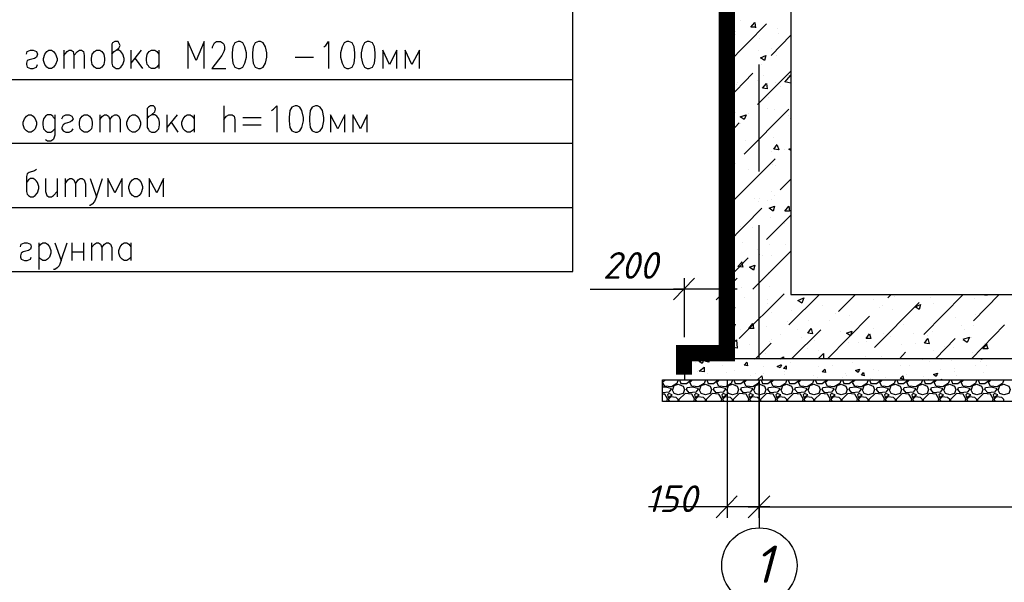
# Model space of a CAD drawing. Extents: x -119078 to 1619993, y 264752 to 340742.
# Tile 60 of 220: x 428176 to 437390, y 311357 to 316623. Entities that reach past the tile are written whole.
import ezdxf

# ---------------------------------------------------------------- set-up
doc = ezdxf.new("R2010")
doc.units = 0
doc.header["$MEASUREMENT"] = 0
doc.layers.add('PDF _Геометрия', color=250, linetype='Continuous')
doc.layers.add('PDF _Текст', color=7, linetype='Continuous')
doc.styles.add('PDF ISOCPEUR Italic', font='isocpeui.ttf')

msp = doc.modelspace()

# ---------------------------------------------------------------- linework, layer by layer
at = {"layer": 'PDF _Геометрия', "color": 7, "lineweight": -3}
for points in [[(435393, 323049.853), (434796.084, 323049.853), (434796.084, 322452.937), (435393, 322452.937), (435393, 314051.668), (446791.547, 314051.668), (446791.547, 322452.937), (447394.813, 322452.937), (447394.813, 313448.402)], [(425832.826, 314267.573), (433351.422, 314267.573), (433351.422, 319379.457)], [(434792.909, 318452.333), (431694.028, 318452.333), (431694.028, 318649.188), (434792.909, 318649.188), (431795.631, 318649.188), (431795.631, 318852.393), (434792.909, 318852.393), (434792.909, 313448.402)], [(429039.659, 316299.627), (429058.71, 316325.027), (429077.76, 316337.728), (429103.161, 316356.778), (429115.861, 316382.179), (429103.161, 316407.579), (429096.811, 316420.28), (429065.06, 316420.28), (429046.009, 316407.579), (429039.659, 316394.879), (429039.659, 316217.074), (429046.009, 316191.674), (429058.71, 316178.973), (429077.76, 316166.273), (429103.161, 316166.273), (429122.211, 316178.973), (429141.262, 316204.374), (429153.962, 316242.475), (429153.962, 316261.526), (429141.262, 316299.627), (429122.211, 316325.027), (429103.161, 316337.728), (429077.76, 316337.728)], [(429903.282, 316166.273), (429903.282, 316420.28), (429827.08, 316242.475), (429750.878, 316420.28), (429750.878, 316166.273)], [(429979.484, 316356.778), (429979.484, 316369.478), (429992.184, 316394.879), (429998.534, 316407.579), (430017.585, 316420.28), (430055.686, 316420.28), (430074.736, 316407.579), (430087.436, 316394.879), (430093.787, 316369.478), (430093.787, 316344.078), (430087.436, 316325.027), (430068.386, 316286.926), (429973.134, 316166.273), (430106.487, 316166.273)], [(431020.911, 316369.478), (431039.961, 316382.179), (431065.362, 316420.28), (431065.362, 316166.273)], [(428239.538, 316299.627), (428245.888, 316325.027), (428277.639, 316337.728), (428303.04, 316337.728), (428334.791, 316325.027), (428341.141, 316299.627), (428334.791, 316274.226), (428315.74, 316261.526), (428264.939, 316248.825), (428245.888, 316242.475), (428239.538, 316217.074), (428239.538, 316204.374), (428245.888, 316178.973), (428277.639, 316166.273), (428303.04, 316166.273), (428334.791, 316178.973), (428341.141, 316204.374)], [(428588.797, 316337.728), (428588.797, 316166.273)], [(428588.797, 316286.926), (428620.548, 316325.027), (428639.599, 316337.728), (428658.649, 316337.728), (428677.7, 316325.027), (428684.05, 316286.926), (428684.05, 316166.273)], [(428684.05, 316286.926), (428715.801, 316325.027), (428734.851, 316337.728), (428753.902, 316337.728), (428772.952, 316325.027), (428779.302, 316286.926), (428779.302, 316166.273)], [(429217.464, 316337.728), (429217.464, 316166.273)], [(429312.716, 316337.728), (429217.464, 316217.074)], [(429477.821, 316204.374), (429458.77, 316178.973), (429439.72, 316166.273), (429407.969, 316166.273), (429388.918, 316178.973), (429382.568, 316191.674), (429369.868, 316204.374), (429363.518, 316242.475), (429363.518, 316261.526), (429369.868, 316299.627), (429388.918, 316325.027), (429407.969, 316337.728), (429439.72, 316337.728), (429458.77, 316325.027), (429477.821, 316299.627)], [(429477.821, 316337.728), (429477.821, 316166.273)], [(431706.729, 316166.273), (431706.729, 316337.728), (431636.877, 316204.374), (431573.375, 316337.728), (431573.375, 316166.273)], [(431916.284, 316166.273), (431916.284, 316337.728), (431846.432, 316204.374), (431782.931, 316337.728), (431782.931, 316166.273)], [(429255.565, 316261.526), (429325.417, 316166.273)], [(430754.204, 316274.226), (430925.658, 316274.226)], [(425832.826, 316064.67), (433351.422, 316064.67)], [(429369.868, 315696.361), (429388.918, 315721.761), (429407.969, 315734.462), (429439.72, 315759.862), (429446.07, 315785.263), (429439.72, 315804.314), (429427.019, 315817.014), (429401.619, 315817.014), (429382.568, 315804.314), (429369.868, 315791.613), (429369.868, 315613.809), (429382.568, 315594.758), (429388.918, 315582.058), (429407.969, 315569.357), (429439.72, 315569.357), (429458.77, 315582.058), (429477.821, 315601.108), (429484.171, 315639.209), (429484.171, 315664.61), (429477.821, 315696.361), (429458.77, 315721.761), (429439.72, 315734.462), (429407.969, 315734.462)], [(430087.436, 315817.014), (430087.436, 315569.357)], [(430531.948, 315772.563), (430550.999, 315785.263), (430582.749, 315817.014), (430582.749, 315569.357)], [(428506.245, 315696.361), (428493.545, 315709.061), (428487.195, 315721.761), (428468.144, 315734.462), (428436.393, 315734.462), (428417.343, 315721.761), (428398.292, 315696.361), (428391.942, 315664.61), (428391.942, 315639.209), (428398.292, 315601.108), (428417.343, 315582.058), (428436.393, 315569.357), (428468.144, 315569.357), (428487.195, 315582.058), (428506.245, 315601.108)], [(428506.245, 315734.462), (428506.245, 315543.957), (428493.545, 315505.856), (428487.195, 315499.506), (428468.144, 315486.805), (428436.393, 315486.805), (428417.343, 315499.506)], [(428569.747, 315696.361), (428582.447, 315721.761), (428607.848, 315734.462), (428639.599, 315734.462), (428664.999, 315721.761), (428677.7, 315696.361), (428664.999, 315677.31), (428645.949, 315664.61), (428601.498, 315651.91), (428582.447, 315639.209), (428569.747, 315613.809), (428569.747, 315601.108), (428582.447, 315582.058), (428607.848, 315569.357), (428639.599, 315569.357), (428664.999, 315582.058), (428677.7, 315601.108)], [(428925.356, 315734.462), (428925.356, 315569.357)], [(428925.356, 315690.011), (428950.757, 315721.761), (428969.807, 315734.462), (428988.858, 315734.462), (429007.908, 315721.761), (429020.609, 315690.011), (429020.609, 315569.357)], [(429020.609, 315690.011), (429046.009, 315721.761), (429065.06, 315734.462), (429084.11, 315734.462), (429103.161, 315721.761), (429115.861, 315690.011), (429115.861, 315569.357)], [(429554.023, 315734.462), (429554.023, 315569.357)], [(429649.275, 315734.462), (429554.023, 315613.809)], [(429808.029, 315601.108), (429788.979, 315582.058), (429769.928, 315569.357), (429744.528, 315569.357), (429725.477, 315582.058), (429712.777, 315594.758), (429706.427, 315601.108), (429693.726, 315639.209), (429693.726, 315664.61), (429706.427, 315696.361), (429725.477, 315721.761), (429744.528, 315734.462), (429769.928, 315734.462), (429788.979, 315721.761), (429808.029, 315696.361)], [(429808.029, 315734.462), (429808.029, 315569.357)], [(430087.436, 315690.011), (430112.837, 315721.761), (430131.888, 315734.462), (430163.638, 315734.462), (430182.689, 315721.761), (430189.039, 315690.011), (430189.039, 315569.357)], [(430265.241, 315709.061), (430436.696, 315709.061)], [(431217.766, 315569.357), (431217.766, 315734.462), (431154.264, 315601.108), (431084.412, 315734.462), (431084.412, 315569.357)], [(431427.321, 315569.357), (431427.321, 315734.462), (431363.82, 315601.108), (431293.968, 315734.462), (431293.968, 315569.357)], [(429592.124, 315664.61), (429655.625, 315569.357)], [(430265.241, 315639.209), (430436.696, 315639.209)], [(425832.826, 315467.755), (433351.422, 315467.755)], [(428334.791, 315220.098), (428315.74, 315207.398), (428264.939, 315194.698), (428245.888, 315181.997), (428239.538, 315156.597), (428239.538, 315016.893), (428245.888, 314991.492), (428258.589, 314978.792), (428277.639, 314966.092), (428303.04, 314966.092), (428322.09, 314978.792), (428341.141, 315004.193), (428353.841, 315042.294), (428353.841, 315061.344), (428341.141, 315099.445), (428334.791, 315112.145), (428322.09, 315124.846), (428303.04, 315137.546), (428277.639, 315137.546), (428258.589, 315124.846), (428239.538, 315099.445)], [(428417.343, 315137.546), (428417.343, 315016.893), (428430.043, 314978.792), (428449.094, 314966.092), (428474.494, 314966.092), (428493.545, 314978.792), (428525.296, 315016.893)], [(428525.296, 315137.546), (428525.296, 314966.092)], [(428601.498, 315137.546), (428601.498, 314966.092)], [(428601.498, 315086.745), (428626.898, 315124.846), (428645.949, 315137.546), (428664.999, 315137.546), (428684.05, 315124.846), (428696.75, 315086.745), (428696.75, 314966.092)], [(428696.75, 315086.745), (428722.151, 315124.846), (428741.201, 315137.546), (428760.252, 315137.546), (428779.302, 315124.846), (428792.003, 315086.745), (428792.003, 314966.092)], [(428836.454, 315137.546), (428893.605, 314966.092), (428950.757, 315137.546)], [(429134.912, 314966.092), (429134.912, 315137.546), (429065.06, 315004.193), (429001.558, 315137.546), (429001.558, 314966.092)], [(429522.272, 314966.092), (429522.272, 315137.546), (429458.77, 315004.193), (429388.918, 315137.546), (429388.918, 314966.092)], [(428893.605, 314966.092), (428874.555, 314921.64), (428855.504, 314896.24), (428836.454, 314883.539), (428830.104, 314883.539)], [(425832.826, 314864.489), (433351.422, 314864.489)], [(428182.387, 314496.179), (428188.737, 314521.58), (428220.488, 314534.28), (428245.888, 314534.28), (428277.639, 314521.58), (428283.989, 314496.179), (428277.639, 314477.129), (428258.589, 314464.429), (428207.787, 314451.728), (428188.737, 314439.028), (428182.387, 314413.627), (428182.387, 314400.927), (428188.737, 314381.876), (428220.488, 314369.176), (428245.888, 314369.176), (428277.639, 314381.876), (428283.989, 314400.927)], [(428353.841, 314534.28), (428353.841, 314286.624)], [(428353.841, 314496.179), (428372.892, 314521.58), (428391.942, 314534.28), (428417.343, 314534.28), (428436.393, 314521.58), (428455.444, 314496.179), (428468.144, 314464.429), (428468.144, 314439.028), (428455.444, 314400.927), (428436.393, 314381.876), (428417.343, 314369.176), (428391.942, 314369.176), (428372.892, 314381.876), (428353.841, 314400.927)], [(428506.245, 314534.28), (428563.397, 314369.176), (428620.548, 314534.28)], [(428664.999, 314534.28), (428664.999, 314369.176)], [(428772.952, 314534.28), (428772.952, 314369.176)], [(428849.154, 314534.28), (428849.154, 314369.176)], [(428849.154, 314489.829), (428874.555, 314521.58), (428893.605, 314534.28), (428912.656, 314534.28), (428931.706, 314521.58), (428944.407, 314489.829), (428944.407, 314369.176)], [(428944.407, 314489.829), (428969.807, 314521.58), (428988.858, 314534.28), (429007.908, 314534.28), (429026.959, 314521.58), (429039.659, 314489.829), (429039.659, 314369.176)], [(429217.464, 314400.927), (429198.413, 314381.876), (429179.363, 314369.176), (429153.962, 314369.176), (429134.912, 314381.876), (429122.211, 314394.577), (429115.861, 314400.927), (429103.161, 314439.028), (429103.161, 314464.429), (429115.861, 314496.179), (429134.912, 314521.58), (429153.962, 314534.28), (429179.363, 314534.28), (429198.413, 314521.58), (429217.464, 314496.179)], [(429217.464, 314534.28), (429217.464, 314369.176)], [(428664.999, 314451.728), (428772.952, 314451.728)], [(428563.397, 314369.176), (428544.346, 314318.375), (428525.296, 314299.324), (428506.245, 314286.624), (428493.545, 314286.624)], [(434396.024, 313448.402), (434396.024, 313251.547)]]:
    msp.add_lwpolyline(points, dxfattribs=at)
msp.add_lwpolyline([(434392.849, 313498.972, 0, 0, 0), (434392.849, 313302.117, 152.404, 152.404, 0), (434392.849, 313502.148, 152.404, 152.404, 0), (434792.909, 313502.148, 152.404, 152.404, 0), (434792.909, 318452.333, 0, 0, 0)], format="xyseb", dxfattribs=at)
at = {"layer": 'PDF _Геометрия', "color": 8, "lineweight": -3, "true_color": 0x767676}
for points in [[(434923.088, 316617.135), (434923.088, 316617.135)], [(435062.791, 316553.633), (435018.34, 316553.633), (435056.441, 316598.084), (435062.791, 316547.283)], [(434796.084, 316210.724), (435164.394, 316585.384)], [(434808.785, 316572.684), (434808.785, 316572.684)], [(434872.286, 316509.182), (434872.286, 316509.182)], [(435265.996, 316540.933), (435265.996, 316540.933)], [(434872.286, 316483.781), (434872.286, 316483.781)], [(435208.845, 316286.926), (435393, 316477.431)], [(435278.697, 316490.131), (435278.697, 316490.131)], [(435088.192, 316331.377), (435088.192, 316331.377)], [(435215.195, 316350.428), (435215.195, 316350.428)], [(435278.697, 316356.778), (435278.697, 316356.778)], [(434859.586, 316229.775), (434859.586, 316229.775)], [(435259.646, 316286.926), (435259.646, 316286.926)], [(435081.842, 315829.714), (435393, 316140.872)], [(435119.943, 316204.374), (435119.943, 316204.374)], [(434796.084, 315874.165), (435037.391, 316121.822)], [(435081.842, 316058.32), (435081.842, 316058.32)], [(435132.643, 316102.771), (435132.643, 316102.771)], [(435335.848, 316039.27), (435393, 316102.771), (435393, 316096.421)], [(435335.848, 316045.62), (435393, 316032.92)], [(435367.599, 316096.421), (435367.599, 316096.421)], [(434853.236, 315975.768), (434853.236, 315975.768)], [(434884.987, 316013.869), (434884.987, 316013.869)], [(434891.337, 316032.92), (434891.337, 316032.92)], [(435246.946, 316032.92), (435246.946, 316032.92)], [(435291.397, 316001.169), (435291.397, 316001.169)], [(435183.444, 315893.216), (435183.444, 315893.216)], [(434954.838, 315366.152), (435373.949, 315785.263)], [(435170.744, 315791.613), (435170.744, 315791.613)], [(435240.596, 315778.913), (435240.596, 315778.913)], [(434840.535, 315721.761), (434840.535, 315721.761)], [(434878.636, 315753.512), (434878.636, 315753.512)], [(434980.239, 315715.411), (434980.239, 315715.411)], [(434992.939, 315740.812), (434992.939, 315740.812)], [(435367.599, 315728.112), (435367.599, 315728.112)], [(435386.65, 315696.361), (435386.65, 315696.361)], [(434796.084, 315537.607), (434910.387, 315658.26)], [(434923.088, 315651.91), (434923.088, 315651.91)], [(434967.539, 315493.155), (434967.539, 315493.155)], [(435227.895, 315524.906), (435227.895, 315524.906)], [(434834.185, 315467.755), (434834.185, 315467.755)], [(435265.996, 315448.704), (435278.697, 315404.253), (435234.246, 315410.603), (435265.996, 315455.054)], [(435329.498, 315404.253), (435329.498, 315404.253)], [(435393, 315397.903), (435373.949, 315410.603), (435393, 315416.953)], [(434827.835, 314902.59), (435246.946, 315321.701)], [(434834.185, 315328.051), (434834.185, 315328.051)], [(435208.845, 315385.203), (435208.845, 315385.203)], [(435240.596, 315309.001), (435240.596, 315309.001)], [(434872.286, 315277.25), (434872.286, 315277.25)], [(434992.939, 315220.098), (434992.939, 315220.098)], [(435221.545, 315270.9), (435221.545, 315270.9)], [(435246.946, 315258.199), (435246.946, 315258.199)], [(434821.485, 315213.748), (434821.485, 315213.748)], [(435291.397, 315029.593), (435393, 315131.196)], [(434815.135, 314959.741), (434815.135, 314959.741)], [(435050.091, 314953.391), (435050.091, 314953.391)], [(435208.845, 315016.893), (435208.845, 315016.893)], [(435208.845, 314940.691), (435208.845, 314940.691)], [(435240.596, 314978.792), (435240.596, 314978.792)], [(434796.084, 314527.93), (435119.943, 314858.139)], [(435088.192, 314921.64), (435088.192, 314921.64)], [(435177.094, 314934.341), (435177.094, 314934.341)], [(435164.394, 314566.031), (435393, 314794.637)], [(435202.495, 314769.237), (435202.495, 314769.237)], [(435361.249, 314762.886), (435361.249, 314762.886)], [(434808.785, 314712.085), (434808.785, 314712.085)], [(434916.737, 314686.684), (434916.737, 314686.684)], [(435037.391, 314680.334), (435037.391, 314680.334)], [(435329.498, 314718.435), (435329.498, 314718.435)], [(434846.886, 314654.934), (434846.886, 314654.934)], [(434935.788, 314534.28), (434935.788, 314534.28)], [(435081.842, 314477.129), (435081.842, 314477.129)], [(435189.794, 314515.23), (435189.794, 314515.23)], [(435342.198, 314515.23), (435342.198, 314515.23)], [(434796.084, 314458.078), (434796.084, 314458.078)], [(434796.084, 314191.371), (434992.939, 314394.577)], [(435037.391, 314102.469), (435393, 314458.078)], [(435100.892, 314426.328), (435100.892, 314426.328)], [(435126.293, 314419.977), (435126.293, 314419.977)], [(435208.845, 314419.977), (435208.845, 314419.977)], [(434840.535, 314381.876), (434840.535, 314381.876)], [(434929.438, 314356.476), (434942.138, 314305.674), (434897.687, 314312.025), (434935.788, 314356.476)], [(435183.444, 314261.223), (435183.444, 314261.223)], [(434929.438, 314115.169), (434929.438, 314115.169)], [(435196.145, 314127.87), (435196.145, 314127.87)], [(434910.387, 313638.907), (435329.498, 314058.018)], [(434954.838, 314019.917), (434954.838, 314019.917)], [(435373.949, 313765.91), (435659.707, 314051.668)], [(435621.606, 314045.318), (435621.606, 314045.318)], [(435837.511, 313892.914), (435996.266, 314051.668)], [(436301.073, 314019.917), (436332.824, 314051.668)], [(436358.225, 314032.617), (436358.225, 314032.617)], [(436637.632, 313677.008), (437005.942, 314051.668)], [(436694.784, 314026.267), (436694.784, 314026.267)], [(437101.194, 313804.011), (437342.501, 314051.668)], [(437177.396, 314051.668), (437228.198, 314045.318), (437228.198, 314051.668)], [(437228.198, 314038.967), (437228.198, 314038.967)], [(434796.084, 313854.813), (434872.286, 313931.015)], [(435177.094, 314007.217), (435177.094, 314007.217)], [(435177.094, 313969.116), (435177.094, 313969.116)], [(435685.107, 313943.715), (435685.107, 313943.715)], [(436167.72, 314007.217), (436167.72, 314007.217)], [(436174.07, 313556.355), (436593.181, 313975.466)], [(436218.521, 313931.015), (436218.521, 313931.015)], [(436250.272, 313950.065), (436250.272, 313950.065)], [(436726.535, 313962.765), (436726.535, 313962.765)], [(437113.895, 314013.567), (437113.895, 314013.567)], [(435208.845, 313880.213), (435208.845, 313880.213)], [(435399.35, 313905.614), (435399.35, 313905.614)], [(435735.909, 313448.402), (436129.619, 313848.462)], [(435805.761, 313873.863), (435805.761, 313873.863)], [(435939.114, 313854.813), (435939.114, 313854.813)], [(436339.174, 313911.964), (436339.174, 313911.964)], [(436929.74, 313835.762), (436929.74, 313835.762)], [(437120.245, 313861.163), (437120.245, 313861.163)], [(435050.091, 313734.159), (434999.29, 313734.159), (435037.391, 313778.611), (435043.741, 313734.159)], [(435043.741, 313740.51), (435043.741, 313740.51)], [(435164.394, 313753.21), (435164.394, 313753.21)], [(435361.249, 313797.661), (435361.249, 313797.661)], [(435558.104, 313804.011), (435558.104, 313804.011)], [(435754.959, 313804.011), (435754.959, 313804.011)], [(436447.127, 313772.26), (436447.127, 313772.26)], [(436986.891, 313759.56), (436986.891, 313759.56)], [(437082.144, 313448.402), (437393.302, 313765.91)], [(437101.194, 313759.56), (437101.194, 313759.56)], [(434796.084, 313651.607), (434796.084, 313651.607)], [(434916.737, 313721.459), (434916.737, 313721.459)], [(435291.397, 313677.008), (435291.397, 313677.008)], [(435399.35, 313448.402), (435672.407, 313721.459)], [(435450.151, 313721.459), (435450.151, 313721.459)], [(435856.562, 313702.409), (435856.562, 313702.409)], [(435964.515, 313708.759), (435964.515, 313708.759)], [(436161.37, 313734.159), (436161.37, 313734.159)], [(436262.972, 313683.358), (436262.972, 313683.358)], [(436326.474, 313657.957), (436326.474, 313657.957)], [(436542.38, 313683.358), (436542.38, 313683.358)], [(436669.383, 313670.658), (436669.383, 313670.658)], [(436720.184, 313708.759), (436720.184, 313708.759)], [(437005.942, 313632.557), (437063.093, 313651.607), (437044.043, 313600.806), (437005.942, 313626.207)], [(437018.642, 313721.459), (437018.642, 313721.459)], [(437082.144, 313651.607), (437082.144, 313651.607)], [(434827.835, 313556.355), (434827.835, 313556.355)], [(435005.64, 313581.755), (435005.64, 313581.755)], [(435062.791, 313448.402), (435208.845, 313594.456)], [(435196.145, 313607.156), (435196.145, 313607.156)], [(435208.845, 313632.557), (435208.845, 313632.557)], [(435488.252, 313645.257), (435488.252, 313645.257)], [(435615.256, 313619.856), (435615.256, 313619.856)], [(435932.764, 313600.806), (435932.764, 313600.806)], [(436021.666, 313600.806), (436021.666, 313600.806)], [(436097.868, 313607.156), (436097.868, 313607.156)], [(436428.077, 313581.755), (436428.077, 313581.755)], [(436555.08, 313594.456), (436555.08, 313594.456)], [(436745.585, 313448.402), (436929.74, 313638.907)], [(436834.487, 313569.055), (436834.487, 313569.055)], [(436917.04, 313556.355), (436917.04, 313556.355)], [(437221.847, 313588.106), (437234.548, 313543.654), (437190.097, 313543.654), (437228.198, 313588.106)], [(437209.147, 313594.456), (437209.147, 313594.456)], [(435158.044, 313499.203), (435158.044, 313499.203)], [(435291.397, 313448.402), (435323.148, 313467.452), (435323.148, 313448.402)], [(435545.404, 313550.005), (435545.404, 313550.005)], [(435647.006, 313448.402), (435697.808, 313499.203), (435697.808, 313448.402)], [(435653.357, 313530.954), (435653.357, 313530.954)], [(436091.518, 313467.452), (436091.518, 313467.452)], [(436243.922, 313467.452), (436243.922, 313467.452)], [(436409.026, 313448.402), (436466.178, 313511.904)], [(436726.535, 313530.954), (436726.535, 313530.954)], [(437094.844, 313505.553), (437094.844, 313505.553)], [(437240.898, 313550.005), (437240.898, 313550.005)], [(434503.977, 313410.301), (434503.977, 313410.301)], [(434630.98, 313423.001), (434630.98, 313423.001)], [(434751.633, 313391.25), (434751.633, 313391.25)], [(434821.485, 313448.402), (434821.485, 313448.402)], [(435050.091, 313442.052), (435050.091, 313442.052)], [(435132.643, 313378.55), (435132.643, 313378.55)], [(435208.845, 313454.752), (435208.845, 313454.752)], [(435304.097, 313391.25), (435291.397, 313365.85), (435265.996, 313378.55), (435304.097, 313397.601)], [(435354.899, 313353.149), (435323.148, 313359.5), (435348.549, 313384.9), (435348.549, 313353.149)], [(435393, 313416.651), (435393, 313416.651)], [(435647.006, 313448.402), (435647.006, 313448.402)], [(435653.357, 313378.55), (435653.357, 313378.55)], [(435780.36, 313391.25), (435780.36, 313391.25)], [(435970.865, 313416.651), (435970.865, 313416.651)], [(436421.727, 313384.9), (436421.727, 313384.9)], [(436504.279, 313391.25), (436504.279, 313391.25)], [(436624.932, 313442.052), (436624.932, 313442.052)], [(436688.434, 313423.001), (436688.434, 313423.001)], [(436707.484, 313454.752), (436707.484, 313454.752)], [(436802.737, 313442.052), (436802.737, 313442.052)], [(436897.989, 313429.351), (436897.989, 313429.351)], [(437120.245, 313384.9), (437120.245, 313384.9)], [(437164.696, 313423.001), (437164.696, 313423.001)], [(437171.046, 313448.402), (437177.396, 313448.402), (437183.746, 313448.402)], [(437221.847, 313384.9), (437221.847, 313384.9)], [(434453.175, 313340.449), (434453.175, 313340.449)], [(434516.677, 313334.099), (434516.677, 313334.099)], [(434611.929, 313308.698), (434611.929, 313308.698)], [(434789.734, 313321.399), (434789.734, 313321.399)], [(434865.936, 313340.449), (434865.936, 313340.449)], [(435011.99, 313289.648), (435011.99, 313289.648)], [(435062.791, 313308.698), (435062.791, 313308.698)], [(435081.842, 313251.547), (435119.943, 313289.648), (435126.293, 313251.547)], [(435138.993, 313308.698), (435138.993, 313308.698)], [(435329.498, 313334.099), (435329.498, 313334.099)], [(435329.498, 313302.348), (435329.498, 313302.348)], [(435602.555, 313289.648), (435602.555, 313289.648)], [(435907.363, 313315.048), (435907.363, 313315.048)], [(435913.713, 313289.648), (435913.713, 313289.648)], [(436167.72, 313353.149), (436167.72, 313353.149)], [(436212.171, 313340.449), (436212.171, 313340.449)], [(436478.878, 313302.348), (436478.878, 313302.348)], [(436631.282, 313283.298), (436631.282, 313283.298)], [(436796.386, 313346.799), (436796.386, 313346.799)], [(436923.39, 313359.5), (436923.39, 313359.5)], [(436923.39, 313334.099), (436923.39, 313334.099)], [(436942.44, 313289.648), (436942.44, 313289.648)], [(437196.447, 313321.399), (437196.447, 313321.399)], [(434192.818, 313245.197), (434205.519, 313251.547)], [(434338.872, 313251.547), (434326.172, 313219.796), (434275.371, 313188.045), (434211.869, 313194.395), (434192.818, 313226.146), (434218.219, 313251.547)], [(434192.818, 313188.045), (434218.219, 313188.045), (434269.02, 313175.345), (434269.02, 313162.645), (434249.97, 313137.244), (434192.818, 313130.894)], [(434288.071, 313162.645), (434300.771, 313200.746), (434338.872, 313213.446), (434383.323, 313194.395), (434396.024, 313162.645), (434383.323, 313124.544), (434338.872, 313111.843), (434300.771, 313124.544), (434281.721, 313162.645)], [(434351.573, 313251.547), (434364.273, 313219.796), (434415.074, 313219.796), (434459.525, 313251.547)], [(434592.879, 313251.547), (434580.179, 313219.796), (434529.377, 313188.045), (434465.876, 313194.395), (434446.825, 313226.146), (434472.226, 313251.547)], [(434542.078, 313162.645), (434554.778, 313200.746), (434592.879, 313213.446), (434637.33, 313194.395), (434650.03, 313162.645), (434637.33, 313124.544), (434592.879, 313111.843), (434554.778, 313124.544), (434535.727, 313162.645)], [(434605.579, 313251.547), (434618.28, 313219.796), (434669.081, 313219.796), (434713.532, 313251.547)], [(434846.886, 313251.547), (434834.185, 313219.796), (434783.384, 313188.045), (434719.882, 313194.395), (434700.832, 313226.146), (434726.232, 313251.547)], [(434796.084, 313162.645), (434808.785, 313200.746), (434846.886, 313213.446), (434891.337, 313194.395), (434904.037, 313162.645), (434891.337, 313124.544), (434846.886, 313111.843), (434808.785, 313124.544), (434789.734, 313162.645)], [(434859.586, 313251.547), (434872.286, 313219.796), (434923.088, 313219.796), (434967.539, 313251.547)], [(435100.892, 313251.547), (435088.192, 313219.796), (435037.391, 313188.045), (434973.889, 313194.395), (434954.838, 313226.146), (434980.239, 313251.547)], [(435050.091, 313162.645), (435062.791, 313200.746), (435100.892, 313213.446), (435145.343, 313194.395), (435158.044, 313162.645), (435145.343, 313124.544), (435100.892, 313111.843), (435062.791, 313124.544), (435043.741, 313162.645)], [(435113.592, 313251.547), (435126.293, 313219.796), (435177.094, 313219.796), (435221.545, 313251.547)], [(435354.899, 313251.547), (435342.198, 313219.796), (435291.397, 313188.045), (435227.895, 313194.395), (435208.845, 313226.146), (435234.246, 313251.547)], [(435304.097, 313162.645), (435316.798, 313200.746), (435354.899, 313213.446), (435399.35, 313194.395), (435412.05, 313162.645), (435399.35, 313124.544), (435354.899, 313111.843), (435316.798, 313124.544), (435297.747, 313162.645)], [(435367.599, 313251.547), (435380.299, 313219.796), (435431.101, 313219.796), (435475.552, 313251.547)], [(435608.905, 313251.547), (435596.205, 313219.796), (435545.404, 313188.045), (435481.902, 313194.395), (435462.852, 313226.146), (435488.252, 313251.547)], [(435558.104, 313162.645), (435570.804, 313200.746), (435608.905, 313213.446), (435653.357, 313194.395), (435666.057, 313162.645), (435653.357, 313124.544), (435608.905, 313111.843), (435570.804, 313124.544), (435551.754, 313162.645)], [(435621.606, 313251.547), (435634.306, 313219.796), (435685.107, 313219.796), (435729.559, 313251.547)], [(435640.656, 313276.947), (435640.656, 313276.947)], [(435862.912, 313251.547), (435850.212, 313219.796), (435799.41, 313188.045), (435735.909, 313194.395), (435716.858, 313226.146), (435742.259, 313251.547)], [(435812.111, 313162.645), (435824.811, 313200.746), (435862.912, 313213.446), (435907.363, 313194.395), (435920.064, 313162.645), (435907.363, 313124.544), (435862.912, 313111.843), (435824.811, 313124.544), (435805.761, 313162.645)], [(435875.612, 313276.947), (435875.612, 313276.947)], [(435875.612, 313251.547), (435888.313, 313219.796), (435939.114, 313219.796), (435983.565, 313251.547)], [(436116.919, 313251.547), (436104.218, 313219.796), (436053.417, 313188.045), (435989.915, 313194.395), (435970.865, 313226.146), (435996.266, 313251.547)], [(436066.117, 313162.645), (436078.818, 313200.746), (436116.919, 313213.446), (436161.37, 313194.395), (436174.07, 313162.645), (436161.37, 313124.544), (436116.919, 313111.843), (436078.818, 313124.544), (436059.767, 313162.645)], [(436129.619, 313251.547), (436142.319, 313219.796), (436193.121, 313219.796), (436237.572, 313251.547)], [(436142.319, 313264.247), (436142.319, 313264.247)], [(436155.02, 313257.897), (436155.02, 313257.897)], [(436370.925, 313251.547), (436358.225, 313219.796), (436307.424, 313188.045), (436243.922, 313194.395), (436224.871, 313226.146), (436250.272, 313251.547)], [(436282.023, 313276.947), (436282.023, 313276.947)], [(436320.124, 313162.645), (436332.824, 313200.746), (436370.925, 313213.446), (436415.376, 313194.395), (436428.077, 313162.645), (436415.376, 313124.544), (436370.925, 313111.843), (436332.824, 313124.544), (436313.774, 313162.645)], [(436383.626, 313251.547), (436396.326, 313219.796), (436447.127, 313219.796), (436491.578, 313251.547)], [(436415.376, 313251.547), (436415.376, 313251.547)], [(436624.932, 313251.547), (436612.232, 313219.796), (436561.43, 313188.045), (436497.929, 313194.395), (436478.878, 313226.146), (436504.279, 313251.547)], [(436574.131, 313162.645), (436586.831, 313200.746), (436624.932, 313213.446), (436669.383, 313194.395), (436682.083, 313162.645), (436669.383, 313124.544), (436624.932, 313111.843), (436586.831, 313124.544), (436567.78, 313162.645)], [(436637.632, 313251.547), (436650.333, 313219.796), (436701.134, 313219.796), (436745.585, 313251.547)], [(436682.083, 313257.897), (436682.083, 313257.897)], [(436878.939, 313251.547), (436866.238, 313219.796), (436815.437, 313188.045), (436751.935, 313194.395), (436732.885, 313226.146), (436758.285, 313251.547)], [(436796.386, 313251.547), (436802.737, 313257.897), (436802.737, 313251.547)], [(436828.137, 313162.645), (436840.838, 313200.746), (436878.939, 313213.446), (436923.39, 313194.395), (436936.09, 313162.645), (436923.39, 313124.544), (436878.939, 313111.843), (436840.838, 313124.544), (436821.787, 313162.645)], [(436891.639, 313251.547), (436904.339, 313219.796), (436955.14, 313219.796), (436999.592, 313251.547)], [(437132.945, 313251.547), (437120.245, 313219.796), (437069.443, 313188.045), (437005.942, 313194.395), (436986.891, 313226.146), (437012.292, 313251.547)], [(437082.144, 313162.645), (437094.844, 313200.746), (437132.945, 313213.446), (437177.396, 313194.395), (437190.097, 313162.645), (437177.396, 313124.544), (437132.945, 313111.843), (437094.844, 313124.544), (437075.794, 313162.645)], [(437145.645, 313251.547), (437158.346, 313219.796), (437209.147, 313219.796), (437253.598, 313251.547)], [(437386.952, 313251.547), (437374.251, 313219.796), (437323.45, 313188.045), (437259.948, 313194.395), (437240.898, 313226.146), (437266.299, 313251.547)], [(437336.15, 313162.645), (437348.851, 313200.746), (437386.952, 313213.446), (437431.403, 313194.395), (437444.103, 313162.645), (437431.403, 313124.544), (437386.952, 313111.843), (437348.851, 313124.544), (437329.8, 313162.645)], [(434230.919, 313048.342), (434237.27, 313073.742), (434211.869, 313118.193), (434192.818, 313118.193)], [(434484.926, 313048.342), (434491.276, 313073.742), (434465.876, 313118.193), (434402.374, 313124.544), (434345.222, 313067.392), (434345.222, 313048.342)], [(434738.933, 313048.342), (434745.283, 313073.742), (434719.882, 313118.193), (434656.381, 313124.544), (434599.229, 313067.392), (434599.229, 313048.342)], [(434992.939, 313048.342), (434999.29, 313073.742), (434973.889, 313118.193), (434910.387, 313124.544), (434853.236, 313067.392), (434853.236, 313048.342)], [(435246.946, 313048.342), (435253.296, 313073.742), (435227.895, 313118.193), (435164.394, 313124.544), (435107.242, 313067.392), (435107.242, 313048.342)], [(435500.953, 313048.342), (435507.303, 313073.742), (435481.902, 313118.193), (435418.4, 313124.544), (435361.249, 313067.392), (435361.249, 313048.342)], [(435754.959, 313048.342), (435761.309, 313073.742), (435735.909, 313118.193), (435672.407, 313124.544), (435615.256, 313067.392), (435615.256, 313048.342)], [(436008.966, 313048.342), (436015.316, 313073.742), (435989.915, 313118.193), (435926.414, 313124.544), (435869.262, 313067.392), (435869.262, 313048.342)], [(436262.972, 313048.342), (436269.323, 313073.742), (436243.922, 313118.193), (436180.42, 313124.544), (436123.269, 313067.392), (436123.269, 313048.342)], [(436516.979, 313048.342), (436523.329, 313073.742), (436497.929, 313118.193), (436434.427, 313124.544), (436377.275, 313067.392), (436377.275, 313048.342)], [(436770.986, 313048.342), (436777.336, 313073.742), (436751.935, 313118.193), (436688.434, 313124.544), (436631.282, 313067.392), (436631.282, 313048.342)], [(437024.992, 313048.342), (437031.342, 313073.742), (437005.942, 313118.193), (436942.44, 313124.544), (436885.289, 313067.392), (436885.289, 313048.342)], [(437278.999, 313048.342), (437285.349, 313073.742), (437259.948, 313118.193), (437196.447, 313124.544), (437139.295, 313067.392), (437139.295, 313048.342)], [(434338.872, 313048.342), (434338.872, 313067.392), (434319.822, 313086.443), (434269.02, 313092.793), (434243.62, 313067.392), (434256.32, 313048.342)], [(434592.879, 313048.342), (434592.879, 313067.392), (434573.828, 313086.443), (434523.027, 313092.793), (434497.626, 313067.392), (434510.327, 313048.342)], [(434846.886, 313048.342), (434846.886, 313067.392), (434827.835, 313086.443), (434777.034, 313092.793), (434751.633, 313067.392), (434764.333, 313048.342)], [(435100.892, 313048.342), (435100.892, 313067.392), (435081.842, 313086.443), (435031.04, 313092.793), (435005.64, 313067.392), (435018.34, 313048.342)], [(435354.899, 313048.342), (435354.899, 313067.392), (435335.848, 313086.443), (435285.047, 313092.793), (435259.646, 313067.392), (435272.347, 313048.342)], [(435608.905, 313048.342), (435608.905, 313067.392), (435589.855, 313086.443), (435539.054, 313092.793), (435513.653, 313067.392), (435526.353, 313048.342)], [(435862.912, 313048.342), (435862.912, 313067.392), (435843.862, 313086.443), (435793.06, 313092.793), (435767.66, 313067.392), (435780.36, 313048.342)], [(436116.919, 313048.342), (436116.919, 313067.392), (436097.868, 313086.443), (436047.067, 313092.793), (436021.666, 313067.392), (436034.366, 313048.342)], [(436370.925, 313048.342), (436370.925, 313067.392), (436351.875, 313086.443), (436301.073, 313092.793), (436275.673, 313067.392), (436288.373, 313048.342)], [(436624.932, 313048.342), (436624.932, 313067.392), (436605.881, 313086.443), (436555.08, 313092.793), (436529.679, 313067.392), (436542.38, 313048.342)], [(436878.939, 313048.342), (436878.939, 313067.392), (436859.888, 313086.443), (436809.087, 313092.793), (436783.686, 313067.392), (436796.386, 313048.342)], [(437132.945, 313048.342), (437132.945, 313067.392), (437113.895, 313086.443), (437063.093, 313092.793), (437037.693, 313067.392), (437050.393, 313048.342)], [(437386.952, 313048.342), (437386.952, 313067.392), (437367.901, 313086.443), (437317.1, 313092.793), (437291.699, 313067.392), (437304.4, 313048.342)]]:
    msp.add_lwpolyline(points, dxfattribs=at)
at = {"layer": 'PDF _Геометрия', "color": 7, "lineweight": -3}
for points in [[(430220.79, 316420.28), (430189.039, 316407.579), (430169.989, 316369.478), (430163.638, 316312.327), (430163.638, 316274.226), (430169.989, 316217.074), (430189.039, 316178.973), (430220.79, 316166.273), (430239.84, 316166.273), (430265.241, 316178.973), (430284.292, 316217.074), (430296.992, 316274.226), (430296.992, 316312.327), (430284.292, 316369.478), (430265.241, 316407.579), (430239.84, 316420.28)], [(430411.295, 316420.28), (430379.544, 316407.579), (430360.494, 316369.478), (430354.143, 316312.327), (430354.143, 316274.226), (430360.494, 316217.074), (430379.544, 316178.973), (430411.295, 316166.273), (430430.345, 316166.273), (430455.746, 316178.973), (430474.797, 316217.074), (430487.497, 316274.226), (430487.497, 316312.327), (430474.797, 316369.478), (430455.746, 316407.579), (430430.345, 316420.28)], [(431236.816, 316420.28), (431211.416, 316407.579), (431192.365, 316369.478), (431179.665, 316312.327), (431179.665, 316274.226), (431192.365, 316217.074), (431211.416, 316178.973), (431236.816, 316166.273), (431255.867, 316166.273), (431287.618, 316178.973), (431306.668, 316217.074), (431313.018, 316274.226), (431313.018, 316312.327), (431306.668, 316369.478), (431287.618, 316407.579), (431255.867, 316420.28)], [(431427.321, 316420.28), (431401.921, 316407.579), (431382.87, 316369.478), (431370.17, 316312.327), (431370.17, 316274.226), (431382.87, 316217.074), (431401.921, 316178.973), (431427.321, 316166.273), (431446.372, 316166.273), (431478.123, 316178.973), (431497.173, 316217.074), (431503.523, 316274.226), (431503.523, 316312.327), (431497.173, 316369.478), (431478.123, 316407.579), (431446.372, 316420.28)], [(428449.094, 316337.728), (428474.494, 316337.728), (428493.545, 316325.027), (428512.595, 316299.627), (428525.296, 316261.526), (428525.296, 316242.475), (428512.595, 316204.374), (428493.545, 316178.973), (428474.494, 316166.273), (428449.094, 316166.273), (428430.043, 316178.973), (428410.993, 316204.374), (428398.292, 316242.475), (428398.292, 316261.526), (428410.993, 316299.627), (428430.043, 316325.027)], [(428893.605, 316337.728), (428925.356, 316337.728), (428944.407, 316325.027), (428963.457, 316299.627), (428969.807, 316261.526), (428969.807, 316242.475), (428963.457, 316204.374), (428944.407, 316178.973), (428925.356, 316166.273), (428893.605, 316166.273), (428874.555, 316178.973), (428855.504, 316204.374), (428849.154, 316242.475), (428849.154, 316261.526), (428855.504, 316299.627), (428874.555, 316325.027)], [(430754.204, 315817.014), (430722.453, 315804.314), (430703.403, 315772.563), (430697.052, 315709.061), (430697.052, 315677.31), (430703.403, 315613.809), (430722.453, 315582.058), (430754.204, 315569.357), (430773.254, 315569.357), (430798.655, 315582.058), (430817.706, 315613.809), (430830.406, 315677.31), (430830.406, 315709.061), (430817.706, 315772.563), (430798.655, 315804.314), (430773.254, 315817.014)], [(430944.709, 315817.014), (430912.958, 315804.314), (430893.908, 315772.563), (430887.557, 315709.061), (430887.557, 315677.31), (430893.908, 315613.809), (430912.958, 315582.058), (430944.709, 315569.357), (430963.759, 315569.357), (430989.16, 315582.058), (431008.21, 315613.809), (431020.911, 315677.31), (431020.911, 315709.061), (431008.21, 315772.563), (430989.16, 315804.314), (430963.759, 315817.014)], [(428258.589, 315734.462), (428283.989, 315734.462), (428303.04, 315721.761), (428322.09, 315696.361), (428334.791, 315664.61), (428334.791, 315639.209), (428322.09, 315601.108), (428303.04, 315582.058), (428283.989, 315569.357), (428258.589, 315569.357), (428239.538, 315582.058), (428220.488, 315601.108), (428207.787, 315639.209), (428207.787, 315664.61), (428220.488, 315696.361), (428239.538, 315721.761)], [(428779.302, 315734.462), (428811.053, 315734.462), (428830.104, 315721.761), (428849.154, 315696.361), (428855.504, 315664.61), (428855.504, 315639.209), (428849.154, 315601.108), (428830.104, 315582.058), (428811.053, 315569.357), (428779.302, 315569.357), (428760.252, 315582.058), (428741.201, 315601.108), (428734.851, 315639.209), (428734.851, 315664.61), (428741.201, 315696.361), (428760.252, 315721.761)], [(429230.164, 315734.462), (429255.565, 315734.462), (429274.615, 315721.761), (429293.666, 315696.361), (429306.366, 315664.61), (429306.366, 315639.209), (429293.666, 315601.108), (429274.615, 315582.058), (429255.565, 315569.357), (429230.164, 315569.357), (429211.114, 315582.058), (429192.063, 315601.108), (429179.363, 315639.209), (429179.363, 315664.61), (429192.063, 315696.361), (429211.114, 315721.761)], [(429249.215, 315137.546), (429274.615, 315137.546), (429293.666, 315124.846), (429312.716, 315099.445), (429325.417, 315061.344), (429325.417, 315042.294), (429312.716, 315004.193), (429293.666, 314978.792), (429274.615, 314966.092), (429249.215, 314966.092), (429230.164, 314978.792), (429211.114, 315004.193), (429198.413, 315042.294), (429198.413, 315061.344), (429211.114, 315099.445), (429230.164, 315124.846)], [(434396.024, 313251.547), (447794.873, 313251.547), (447794.873, 313448.402), (434396.024, 313448.402)], [(434192.818, 313251.547), (447890.126, 313251.547), (447890.126, 313048.342), (434192.818, 313048.342)]]:
    msp.add_lwpolyline(points, close=True, dxfattribs=at)
at = {"layer": 'PDF _Геометрия', "color": 1, "lineweight": -3}
for points in [[(435094.542, 316452.03), (435094.542, 316452.03)], [(435094.542, 315201.048), (435094.542, 316204.374)], [(435094.542, 314953.391), (435094.542, 314953.391)], [(435094.542, 313448.402), (435094.542, 314699.385)]]:
    msp.add_lwpolyline(points, dxfattribs=at)
at = {"layer": 'PDF _Геометрия', "color": 8, "lineweight": -3, "true_color": 0x767676}
for points in [[(435158.044, 316286.926), (435145.343, 316242.475), (435107.242, 316267.876)], [(435164.394, 316026.569), (435170.744, 315975.768), (435126.293, 315982.118)], [(434973.889, 315734.462), (434954.838, 315690.011), (434916.737, 315715.411)], [(434827.835, 314927.991), (434834.185, 314877.189), (434796.084, 314883.539)], [(435240.596, 314877.189), (435227.895, 314832.738), (435189.794, 314858.139)], [(435373.949, 314877.189), (435380.299, 314832.738), (435335.848, 314832.738)], [(435056.441, 314324.725), (435043.741, 314280.274), (435005.64, 314305.674)], [(435513.653, 314019.917), (435494.602, 313969.116), (435456.501, 313994.516)], [(436605.881, 313956.415), (436593.181, 313911.964), (436555.08, 313937.365)], [(434872.286, 313772.26), (434853.236, 313727.809), (434815.135, 313753.21)], [(435583.505, 313734.159), (435596.205, 313683.358), (435551.754, 313689.708)], [(435964.515, 313708.759), (435951.814, 313664.308), (435913.713, 313689.708)], [(436129.619, 313683.358), (436142.319, 313638.907), (436097.868, 313638.907)], [(434891.337, 313550.005), (434821.485, 313562.705), (434884.987, 313626.207)], [(436675.733, 313638.907), (436688.434, 313588.106), (436643.982, 313594.456)], [(434573.828, 313435.702), (434561.128, 313403.951), (434535.727, 313423.001)], [(434580.179, 313327.749), (434535.727, 313334.099), (434580.179, 313372.2)], [(434618.28, 313448.402), (434624.63, 313416.651), (434592.879, 313423.001)], [(434980.239, 313416.651), (434986.589, 313384.9), (434954.838, 313391.25)], [(435710.508, 313353.149), (435716.858, 313321.399), (435685.107, 313327.749)], [(436034.366, 313353.149), (436021.666, 313321.399), (435996.266, 313340.449)], [(436072.467, 313321.399), (436078.818, 313289.648), (436053.417, 313295.998)], [(436440.777, 313289.648), (436447.127, 313257.897), (436415.376, 313264.247)], [(436764.636, 313315.048), (436751.935, 313283.298), (436726.535, 313302.348)], [(434421.424, 313181.695), (434472.226, 313188.045), (434523.027, 313175.345), (434523.027, 313162.645), (434503.977, 313137.244), (434440.475, 313130.894), (434415.074, 313162.645)], [(434675.431, 313181.695), (434726.232, 313188.045), (434777.034, 313175.345), (434777.034, 313162.645), (434757.983, 313137.244), (434694.482, 313130.894), (434669.081, 313162.645)], [(434929.438, 313181.695), (434980.239, 313188.045), (435031.04, 313175.345), (435031.04, 313162.645), (435011.99, 313137.244), (434948.488, 313130.894), (434923.088, 313162.645)], [(435183.444, 313181.695), (435234.246, 313188.045), (435285.047, 313175.345), (435285.047, 313162.645), (435265.996, 313137.244), (435202.495, 313130.894), (435177.094, 313162.645)], [(435437.451, 313181.695), (435488.252, 313188.045), (435539.054, 313175.345), (435539.054, 313162.645), (435520.003, 313137.244), (435456.501, 313130.894), (435431.101, 313162.645)], [(435691.458, 313181.695), (435742.259, 313188.045), (435793.06, 313175.345), (435793.06, 313162.645), (435774.01, 313137.244), (435710.508, 313130.894), (435685.107, 313162.645)], [(435945.464, 313181.695), (435996.266, 313188.045), (436047.067, 313175.345), (436047.067, 313162.645), (436028.016, 313137.244), (435964.515, 313130.894), (435939.114, 313162.645)], [(436199.471, 313181.695), (436250.272, 313188.045), (436301.073, 313175.345), (436301.073, 313162.645), (436282.023, 313137.244), (436218.521, 313130.894), (436193.121, 313162.645)], [(436453.477, 313181.695), (436504.279, 313188.045), (436555.08, 313175.345), (436555.08, 313162.645), (436536.03, 313137.244), (436472.528, 313130.894), (436447.127, 313162.645)], [(436707.484, 313181.695), (436758.285, 313188.045), (436809.087, 313175.345), (436809.087, 313162.645), (436790.036, 313137.244), (436726.535, 313130.894), (436701.134, 313162.645)], [(436961.491, 313181.695), (437012.292, 313188.045), (437063.093, 313175.345), (437063.093, 313162.645), (437044.043, 313137.244), (436980.541, 313130.894), (436955.14, 313162.645)], [(437215.497, 313181.695), (437266.299, 313188.045), (437317.1, 313175.345), (437317.1, 313162.645), (437298.049, 313137.244), (437234.548, 313130.894), (437209.147, 313162.645)], [(434249.97, 313124.544), (434237.27, 313111.843), (434243.62, 313086.443), (434281.721, 313111.843)], [(434503.977, 313124.544), (434491.276, 313111.843), (434497.626, 313086.443), (434535.727, 313111.843)], [(434757.983, 313124.544), (434745.283, 313111.843), (434751.633, 313086.443), (434789.734, 313111.843)], [(435011.99, 313124.544), (434999.29, 313111.843), (435005.64, 313086.443), (435043.741, 313111.843)], [(435265.996, 313124.544), (435253.296, 313111.843), (435259.646, 313086.443), (435297.747, 313111.843)], [(435520.003, 313124.544), (435507.303, 313111.843), (435513.653, 313086.443), (435551.754, 313111.843)], [(435774.01, 313124.544), (435761.309, 313111.843), (435767.66, 313086.443), (435805.761, 313111.843)], [(436028.016, 313124.544), (436015.316, 313111.843), (436021.666, 313086.443), (436059.767, 313111.843)], [(436282.023, 313124.544), (436269.323, 313111.843), (436275.673, 313086.443), (436313.774, 313111.843)], [(436536.03, 313124.544), (436523.329, 313111.843), (436529.679, 313086.443), (436567.78, 313111.843)], [(436790.036, 313124.544), (436777.336, 313111.843), (436783.686, 313086.443), (436821.787, 313111.843)], [(437044.043, 313124.544), (437031.342, 313111.843), (437037.693, 313086.443), (437075.794, 313111.843)], [(437298.049, 313124.544), (437285.349, 313111.843), (437291.699, 313086.443), (437329.8, 313111.843)]]:
    msp.add_lwpolyline(points, close=True, dxfattribs=at)
at = {"layer": 'PDF _Геометрия', "color": 251, "lineweight": -3, "true_color": 0x535353}
for points in [[(434491.276, 314204.072), (434294.421, 314000.866)], [(434396.024, 313651.607), (434396.024, 314204.072)], [(434694.482, 314000.866), (434891.337, 314204.072)], [(434796.084, 313651.607), (434796.084, 314204.072)], [(433513.351, 314102.469), (434396.024, 314102.469)], [(434891.337, 314102.469), (434294.421, 314102.469)], [(434796.084, 313251.547), (434796.084, 311962.463)], [(435094.542, 311962.463), (435094.542, 313251.547), (435094.542, 311860.86)], [(434891.337, 312165.668), (434694.482, 311962.463)], [(435196.145, 312064.066), (434796.084, 312064.066), (434059.465, 312064.066)], [(434992.939, 312064.066), (447191.607, 312064.066)]]:
    msp.add_lwpolyline(points, dxfattribs=at)
msp.add_lwpolyline([(435196.145, 312165.668), (434992.939, 311962.463)], close=True, dxfattribs=at)
at = {"layer": 'PDF _Геометрия', "color": 1, "lineweight": -3}
msp.add_circle((435097.718, 311514.777), 352.434, dxfattribs=at)

# ---------------------------------------------------------------- texts
at = {"layer": 'PDF _Текст', "color": 251, "lineweight": 30, "true_color": 0x535353, "char_height": 249.9972, "attachment_point": 7, "style": 'PDF ISOCPEUR Italic'}
for s, insert in [('200', (433632.772, 314198.35)), ('150', (434034.064, 312014.796))]:
    msp.add_mtext(s, dxfattribs=dict(at, insert=insert))
at = {"layer": 'PDF _Текст', "lineweight": 30, "insert": (435047.192, 311352.004), "char_height": 349.994, "attachment_point": 7, "style": 'PDF ISOCPEUR Italic'}
msp.add_mtext('1', dxfattribs=at)

doc.saveas('drawing.dxf')
